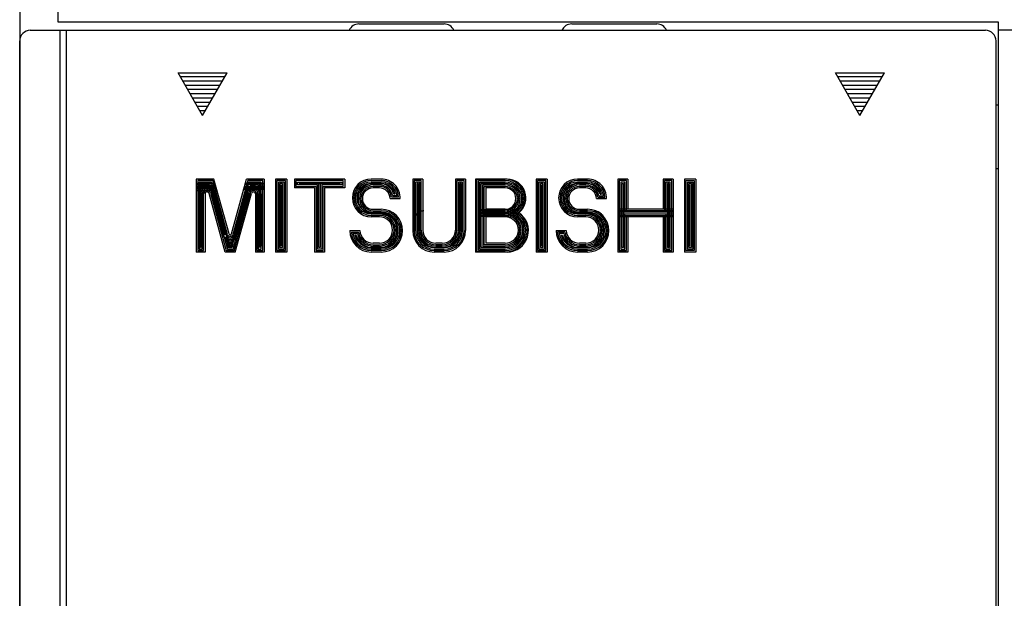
# Model space of a CAD drawing. Extents: x -157 to 170, y -125 to 114.
# Tile 6 of 9: x -50 to -3, y 46 to 73. Entities that reach past the tile are written whole.
import ezdxf

# ---------------------------------------------------------------- set-up
doc = ezdxf.new("R2010")
doc.units = 0
doc.layers.get('0').update_dxf_attribs({"linetype": 'CONTINUOUS'})

msp = doc.modelspace()

# ---------------------------------------------------------------- linework, layer by layer
at = {"color": 7, "linetype": 'CONTINUOUS'}
for p, q in [((-49.665741, 83.878304), (-49.665741, 3.878303)), ((-47.865738, 77.378304), (-47.865738, 73.278305)), ((-47.865738, 73.278305), (-3.66574, 73.278305)), ((-33.71574, 73.178307), (-29.71574, 73.178307)), ((-23.71574, 73.178307), (-19.71574, 73.178307)), ((-3.66574, 73.278305), (-3.66574, 22.478304)), ((-49.165741, 72.878304), (-4.265739, 72.878304)), ((-47.765739, 22.878304), (-47.765739, 72.878304)), ((-47.46574, 38.492447), (-47.46574, 72.878304)), ((27.834261, 72.878304), (-3.66574, 72.878304)), ((-49.665741, 23.378304), (-49.665741, 72.378304)), ((-3.76574, 23.378304), (-3.76574, 72.378304)), ((-41.065739, 68.878304), (-42.22044, 70.878304)), ((-42.22044, 70.878304), (-39.911041, 70.878304)), ((-41.065739, 68.878304), (-39.911041, 70.878304)), ((-10.16574, 68.878304), (-11.32044, 70.878304)), ((-11.32044, 70.878304), (-9.01104, 70.878304)), ((-10.16574, 68.878304), (-9.01104, 70.878304)), ((-42.119404, 70.703308), (-40.012074, 70.703308)), ((-42.003933, 70.503304), (-40.127544, 70.503304)), ((-11.219405, 70.703308), (-9.112075, 70.703308)), ((-11.103934, 70.503304), (-9.227545, 70.503304)), ((-41.888466, 70.303307), (-40.243015, 70.303307)), ((-41.772995, 70.103302), (-40.358486, 70.103302)), ((-41.657524, 69.903305), (-40.473953, 69.903305)), ((-10.988464, 70.303307), (-9.343015, 70.303307)), ((-10.872994, 70.103302), (-9.458485, 70.103302)), ((-10.757524, 69.903305), (-9.573955, 69.903305)), ((-41.542053, 69.703308), (-40.589424, 69.703308)), ((-41.426586, 69.503304), (-40.704895, 69.503304)), ((-10.642055, 69.703308), (-9.689425, 69.703308)), ((-10.526585, 69.503304), (-9.804894, 69.503304)), ((-41.311115, 69.303307), (-40.820366, 69.303307)), ((-41.195644, 69.103302), (-40.935833, 69.103302)), ((-10.411115, 69.303307), (-9.920364, 69.303307)), ((-10.295645, 69.103302), (-10.035834, 69.103302)), ((-3.76574, 69.378304), (-3.66574, 69.378304)), ((-41.080173, 68.903305), (-41.051304, 68.903305)), ((-10.180175, 68.903305), (-10.151304, 68.903305)), ((-3.76574, 66.378304), (-3.66574, 66.378304)), ((-40.537968, 65.878242), (-41.365891, 65.878242)), ((-41.365891, 65.878242), (-41.365891, 62.448265)), ((-40.590199, 65.809647), (-41.297298, 65.809647)), ((-41.297298, 65.809647), (-41.297298, 62.516857)), ((-40.642433, 65.741051), (-41.228703, 65.741051)), ((-41.228703, 65.741051), (-41.228703, 62.585453)), ((-39.958435, 63.261555), (-40.642433, 65.741051)), ((-39.892311, 63.279797), (-40.590199, 65.809647)), ((-39.826187, 63.298038), (-40.537968, 65.878242)), ((-39.71217, 63.298038), (-39.000389, 65.878242)), ((-38.948154, 65.809647), (-39.646046, 63.279797)), ((-38.89592, 65.741051), (-39.579922, 63.261555)), ((-38.172466, 65.878242), (-39.000389, 65.878242)), ((-38.241058, 65.809647), (-38.948154, 65.809647)), ((-38.309654, 65.741051), (-38.89592, 65.741051)), ((-38.309654, 62.585453), (-38.309654, 65.741051)), ((-38.241058, 62.516857), (-38.241058, 65.809647)), ((-38.172466, 65.878242), (-38.172466, 62.448265)), ((-37.103256, 65.878242), (-37.640228, 65.878242)), ((-37.640228, 65.878242), (-37.640228, 62.448265)), ((-37.171852, 65.809647), (-37.571632, 65.809647)), ((-37.571632, 65.809647), (-37.571632, 62.516857)), ((-37.240448, 65.741051), (-37.503036, 65.741051)), ((-37.503036, 65.741051), (-37.503036, 62.585453)), ((-37.240448, 62.585453), (-37.240448, 65.741051)), ((-37.171852, 62.516857), (-37.171852, 65.809647)), ((-37.103256, 65.878242), (-37.103256, 62.448265)), ((-34.382931, 65.878242), (-36.748432, 65.878242)), ((-36.748432, 65.878242), (-36.748432, 65.464279)), ((-34.451527, 65.809647), (-36.679836, 65.809647)), ((-36.679836, 65.809647), (-36.679836, 65.532875)), ((-36.611244, 65.741051), (-34.520119, 65.741051)), ((-36.611244, 65.601463), (-36.611244, 65.741051)), ((-34.520119, 65.741051), (-34.520119, 65.601463)), ((-34.451527, 65.532875), (-34.451527, 65.809647)), ((-34.382931, 65.878242), (-34.382931, 65.464279)), ((-32.667942, 65.878242), (-33.141041, 65.878242)), ((-33.141041, 65.809647), (-32.667942, 65.809647)), ((-33.141041, 65.741051), (-32.667942, 65.741051)), ((-31.189503, 65.878242), (-31.189503, 63.453602)), ((-30.716402, 65.878242), (-31.189503, 65.878242)), ((-30.784996, 65.809647), (-31.120909, 65.809647)), ((-31.120909, 65.809647), (-31.120909, 63.453602)), ((-30.853592, 65.741051), (-31.052315, 65.741051)), ((-31.052315, 65.741051), (-31.052315, 63.453602)), ((-30.853592, 63.48317), (-30.853592, 65.741051)), ((-30.784996, 63.48317), (-30.784996, 65.809647)), ((-30.716402, 65.878242), (-30.716402, 63.48317)), ((-29.178831, 65.878242), (-29.178831, 63.48317)), ((-28.705727, 65.878242), (-29.178831, 65.878242)), ((-28.774324, 65.809647), (-29.110233, 65.809647)), ((-29.110233, 65.809647), (-29.110233, 63.48317)), ((-28.842924, 65.741051), (-29.041645, 65.741051)), ((-29.041645, 65.741051), (-29.041645, 63.48317)), ((-28.842924, 63.453602), (-28.842924, 65.741051)), ((-28.774324, 63.453602), (-28.774324, 65.809647)), ((-28.705727, 65.878242), (-28.705727, 63.453602)), ((-28.232632, 65.878242), (-28.232632, 62.448265)), ((-26.75419, 65.878242), (-28.232632, 65.878242)), ((-28.171099, 64.047371), (-28.171099, 65.875847)), ((-28.171099, 65.875847), (-26.842896, 65.875847)), ((-28.102499, 64.115967), (-28.102499, 65.807251)), ((-28.102499, 65.807251), (-26.842896, 65.807251)), ((-28.033911, 64.184563), (-28.033911, 65.738655)), ((-28.033911, 65.738655), (-26.842896, 65.738655)), ((-25.394024, 65.878242), (-25.394024, 62.448265)), ((-24.861792, 65.878242), (-25.394024, 65.878242)), ((-24.93038, 65.809647), (-25.325436, 65.809647)), ((-25.325436, 65.809647), (-25.325436, 62.516857)), ((-24.99898, 65.741051), (-25.256836, 65.741051)), ((-25.256836, 65.741051), (-25.256836, 62.585453)), ((-24.99898, 62.585453), (-24.99898, 65.741051)), ((-24.93038, 62.516857), (-24.93038, 65.809647)), ((-24.861792, 65.878242), (-24.861792, 62.448265)), ((-22.969393, 65.878242), (-23.442488, 65.878242)), ((-22.969393, 65.809647), (-23.442488, 65.809647)), ((-22.969393, 65.741051), (-23.442488, 65.741051)), ((-21.550089, 65.878242), (-21.550089, 62.448265)), ((-21.076984, 65.878242), (-21.550089, 65.878242)), ((-21.145582, 65.809647), (-21.481489, 65.809647)), ((-21.481489, 65.809647), (-21.481489, 62.516857)), ((-21.214182, 65.741051), (-21.412901, 65.741051)), ((-21.412901, 65.741051), (-21.412901, 62.585453)), ((-21.214182, 64.321754), (-21.214182, 65.741051)), ((-21.145582, 64.390343), (-21.145582, 65.809647)), ((-21.076984, 65.878242), (-21.076984, 64.458939)), ((-19.421131, 65.878242), (-19.421131, 64.458939)), ((-18.948038, 65.878242), (-19.421131, 65.878242)), ((-19.016626, 65.809647), (-19.352543, 65.809647)), ((-19.352543, 65.809647), (-19.352543, 64.390343)), ((-19.085224, 65.741051), (-19.283945, 65.741051)), ((-19.283945, 65.741051), (-19.283945, 64.321754)), ((-19.085224, 62.585453), (-19.085224, 65.741051)), ((-19.016626, 62.516857), (-19.016626, 65.809647)), ((-18.948038, 65.878242), (-18.948038, 62.448265)), ((-18.415796, 65.878242), (-18.415796, 62.448265)), ((-17.883564, 65.878242), (-18.415796, 65.878242)), ((-18.347208, 62.516857), (-18.347208, 65.809647)), ((-18.347208, 65.809647), (-17.952152, 65.809647)), ((-18.278608, 62.585453), (-18.278608, 65.741051)), ((-18.278608, 65.741051), (-18.020752, 65.741051)), ((-18.020752, 65.741051), (-18.020752, 62.585453)), ((-17.952152, 65.809647), (-17.952152, 62.516857)), ((-17.883564, 65.878242), (-17.883564, 62.448265)), ((-40.694668, 65.672455), (-41.365891, 65.672455)), ((-40.746902, 65.603859), (-41.365891, 65.603859)), ((-40.443352, 65.535271), (-41.365891, 65.535271)), ((-40.424431, 65.466675), (-41.365891, 65.466675)), ((-40.405506, 65.398079), (-41.365891, 65.398079)), ((-40.386585, 65.329483), (-41.365891, 65.329483)), ((-40.694668, 65.672455), (-41.160107, 65.672455)), ((-41.160107, 65.672455), (-41.160107, 62.654045)), ((-41.160107, 65.672455), (-41.160107, 62.654045)), ((-40.481197, 65.672455), (-41.160107, 65.672455)), ((-41.160107, 65.672455), (-41.160107, 62.654045)), ((-41.091515, 65.464577), (-41.091515, 65.603859)), ((-41.091515, 65.603859), (-40.462276, 65.603859)), ((-41.091515, 65.603859), (-41.091515, 65.464577)), ((-40.724823, 65.523827), (-40.746902, 65.603859)), ((-40.724823, 65.523827), (-40.090683, 63.225075)), ((-40.024559, 63.243313), (-40.602596, 65.338692)), ((-40.024559, 63.243313), (-40.602596, 65.338692)), ((-40.024559, 63.243313), (-40.602596, 65.338692)), ((-39.796791, 62.722641), (-40.501598, 65.277557)), ((-40.501598, 65.277557), (-39.872372, 62.996616)), ((-39.741566, 62.722641), (-39.036758, 65.277557)), ((-39.036758, 65.277557), (-39.665985, 62.996616)), ((-38.93576, 65.338692), (-39.513798, 63.243313)), ((-38.93576, 65.338692), (-39.513798, 63.243313)), ((-38.93576, 65.338692), (-39.513798, 63.243313)), ((-38.813534, 65.523827), (-39.44767, 63.225075)), ((-39.132847, 65.398079), (-38.172466, 65.398079)), ((-39.113926, 65.466675), (-38.172466, 65.466675)), ((-39.095005, 65.535271), (-38.172466, 65.535271)), ((-38.446842, 65.603859), (-39.07608, 65.603859)), ((-38.378246, 65.672455), (-39.057159, 65.672455)), ((-38.172466, 65.672455), (-38.843689, 65.672455)), ((-38.378246, 65.672455), (-38.843689, 65.672455)), ((-38.813534, 65.523827), (-38.791454, 65.603859)), ((-38.791454, 65.603859), (-38.172466, 65.603859)), ((-38.446842, 65.603859), (-38.446842, 65.464577)), ((-38.446842, 65.464577), (-38.446842, 65.603859)), ((-38.378246, 62.654045), (-38.378246, 65.672455)), ((-38.378246, 62.654045), (-38.378246, 65.672455)), ((-38.378246, 62.654045), (-38.378246, 65.672455)), ((-37.30904, 65.672455), (-37.434444, 65.672455)), ((-37.434444, 65.672455), (-37.434444, 62.654045)), ((-37.377636, 62.722641), (-37.377636, 65.603859)), ((-37.365849, 65.603859), (-37.365849, 62.722641)), ((-37.30904, 62.654045), (-37.30904, 65.672455)), ((-35.802231, 65.464279), (-36.748432, 65.464279)), ((-36.679836, 65.532875), (-35.733639, 65.532875)), ((-35.665043, 65.601463), (-36.611244, 65.601463)), ((-36.542648, 65.672455), (-34.588715, 65.672455)), ((-36.542648, 65.670059), (-36.542648, 65.672455)), ((-35.596447, 65.670059), (-36.542648, 65.670059)), ((-35.802231, 65.464279), (-35.802231, 62.448265)), ((-35.733639, 65.532875), (-35.733639, 62.516857)), ((-35.665043, 62.585453), (-35.665043, 65.601463)), ((-35.596447, 62.654045), (-35.596447, 65.670059)), ((-34.588715, 65.670059), (-35.534916, 65.670059)), ((-35.534916, 65.670059), (-35.534916, 62.654045)), ((-34.520119, 65.601463), (-35.46632, 65.601463)), ((-35.46632, 65.601463), (-35.46632, 62.585453)), ((-35.397724, 62.516857), (-35.397724, 65.532875)), ((-35.397724, 65.532875), (-34.451527, 65.532875)), ((-35.329132, 65.464279), (-35.329132, 62.448265)), ((-34.382931, 65.464279), (-35.329132, 65.464279)), ((-34.588715, 65.672455), (-34.588715, 65.670059)), ((-33.141041, 65.672455), (-32.667942, 65.672455)), ((-32.756649, 65.670059), (-33.052334, 65.670059)), ((-32.756649, 65.601463), (-33.052334, 65.601463)), ((-32.756649, 65.532875), (-33.052334, 65.532875)), ((-32.756649, 65.464279), (-33.052334, 65.464279)), ((-30.922186, 65.672455), (-30.983719, 65.672455)), ((-30.983719, 65.672455), (-30.983719, 63.453602)), ((-30.922186, 63.48317), (-30.922186, 65.672455)), ((-28.911512, 65.672455), (-28.973045, 65.672455)), ((-28.973045, 65.672455), (-28.973045, 63.48317)), ((-28.911512, 63.453602), (-28.911512, 65.672455)), ((-27.965313, 64.253159), (-27.965313, 65.670059)), ((-27.965313, 65.670059), (-26.842896, 65.670059)), ((-27.896713, 64.321754), (-27.896713, 65.601463)), ((-27.896713, 65.601463), (-26.842896, 65.601463)), ((-27.828125, 64.390343), (-27.828125, 65.532875)), ((-27.828125, 65.532875), (-26.842896, 65.532875)), ((-27.759527, 65.464279), (-27.759527, 64.458939)), ((-26.842896, 65.464279), (-27.759527, 65.464279)), ((-25.067577, 65.672455), (-25.188248, 65.672455)), ((-25.188248, 65.672455), (-25.188248, 62.654045)), ((-25.136166, 62.722641), (-25.136166, 65.603859)), ((-25.11965, 65.603859), (-25.11965, 62.722641)), ((-25.067577, 62.654045), (-25.067577, 65.672455)), ((-22.969393, 65.672455), (-23.442488, 65.672455)), ((-23.353783, 65.670059), (-23.058098, 65.670059)), ((-23.353783, 65.601463), (-23.058098, 65.601463)), ((-23.353783, 65.532875), (-23.058098, 65.532875)), ((-23.058098, 65.464279), (-23.353783, 65.464279)), ((-21.344303, 62.654045), (-21.344303, 65.672455)), ((-21.344303, 65.672455), (-21.28277, 65.672455)), ((-21.28277, 65.672455), (-21.28277, 62.654045)), ((-19.153824, 65.672455), (-19.215357, 65.672455)), ((-19.215357, 65.672455), (-19.215357, 62.654045)), ((-19.153824, 62.654045), (-19.153824, 65.672455)), ((-18.210011, 62.654045), (-18.210011, 65.672455)), ((-18.210011, 65.672455), (-18.08934, 65.672455)), ((-18.157938, 65.603859), (-18.157938, 62.722641)), ((-18.141422, 62.722641), (-18.141422, 65.603859)), ((-18.08934, 65.672455), (-18.08934, 62.654045)), ((-41.226307, 65.179436), (-41.226307, 62.722641)), ((-41.226307, 62.722641), (-41.226307, 65.179436)), ((-41.157711, 62.654045), (-41.157711, 65.179436)), ((-41.157711, 62.654045), (-41.157711, 65.179436)), ((-41.157711, 62.654045), (-41.157711, 65.179436)), ((-41.089119, 62.585453), (-41.089119, 65.179436)), ((-41.020523, 62.516857), (-41.020523, 65.179436)), ((-40.951927, 65.179436), (-40.951927, 62.448265)), ((-40.00573, 62.448265), (-40.766094, 65.204597)), ((-40.69997, 65.222839), (-39.953495, 62.516857)), ((-40.633846, 65.241081), (-39.90126, 62.585453)), ((-39.637096, 62.585453), (-38.90451, 65.241081)), ((-39.584862, 62.516857), (-38.838387, 65.222839)), ((-39.547249, 63.16909), (-38.970634, 65.259315)), ((-39.547249, 63.16909), (-38.970634, 65.259315)), ((-39.532627, 62.448265), (-38.772259, 65.204597)), ((-38.586426, 65.179436), (-38.586426, 62.448265)), ((-38.517834, 65.179436), (-38.517834, 62.516857)), ((-38.449238, 65.179436), (-38.449238, 62.585453)), ((-38.380642, 65.179436), (-38.380642, 62.654045)), ((-38.380642, 65.179436), (-38.380642, 62.654045)), ((-38.380642, 65.179436), (-38.380642, 62.654045)), ((-38.31205, 62.722641), (-38.31205, 65.179436)), ((-38.31205, 65.179436), (-38.31205, 62.722641)), ((-32.253979, 64.961609), (-31.781372, 64.961609)), ((-31.850405, 65.030205), (-32.189518, 65.030205)), ((-31.925831, 65.098801), (-32.131668, 65.098801)), ((-32.009846, 65.167389), (-32.078739, 65.167389)), ((-22.555426, 64.961609), (-22.082823, 64.961609)), ((-22.490961, 65.030205), (-22.15185, 65.030205)), ((-22.433121, 65.098801), (-22.227274, 65.098801)), ((-22.380192, 65.167389), (-22.311289, 65.167389)), ((-33.052334, 64.458939), (-32.667942, 64.458939)), ((-33.052334, 64.390343), (-32.667942, 64.390343)), ((-28.171099, 62.450661), (-28.171099, 64.515678)), ((-28.102499, 62.519253), (-28.102499, 64.44709)), ((-28.102499, 64.44709), (-26.842896, 64.44709)), ((-28.033911, 62.587849), (-28.033911, 64.378494)), ((-28.033911, 64.378494), (-26.842896, 64.378494)), ((-26.842896, 64.390343), (-27.828125, 64.390343)), ((-26.842896, 64.458939), (-27.759527, 64.458939)), ((-23.353783, 64.458939), (-22.969393, 64.458939)), ((-22.969393, 64.390343), (-23.353783, 64.390343)), ((-18.948038, 64.458939), (-21.550089, 64.458939)), ((-18.948038, 64.390343), (-21.550089, 64.390343)), ((-32.756649, 64.309898), (-33.141041, 64.309898)), ((-32.756649, 64.309898), (-33.141041, 64.309898)), ((-32.756649, 64.241302), (-33.141041, 64.241302)), ((-32.756649, 64.172707), (-33.141041, 64.172707)), ((-32.756649, 64.104111), (-33.141041, 64.104111)), ((-33.052334, 64.321754), (-32.667942, 64.321754)), ((-33.052334, 64.253159), (-32.667942, 64.253159)), ((-33.052334, 64.253159), (-32.667942, 64.253159)), ((-26.842896, 64.115967), (-28.102499, 64.115967)), ((-26.842896, 64.184563), (-28.033911, 64.184563)), ((-27.965313, 62.656445), (-27.965313, 64.309898)), ((-27.965313, 64.309898), (-26.842896, 64.309898)), ((-26.842896, 64.253159), (-27.965313, 64.253159)), ((-26.842896, 64.321754), (-27.896713, 64.321754)), ((-26.842896, 64.241302), (-27.896713, 64.241302)), ((-27.896713, 64.241302), (-27.896713, 62.725037)), ((-27.828125, 62.793633), (-27.828125, 64.172707)), ((-27.828125, 64.172707), (-26.842896, 64.172707)), ((-26.842896, 64.104111), (-27.759527, 64.104111)), ((-27.759527, 64.104111), (-27.759527, 62.862225)), ((-23.442488, 64.241302), (-23.058098, 64.241302)), ((-23.442488, 64.172707), (-23.058098, 64.172707)), ((-23.058098, 64.104111), (-23.442488, 64.104111)), ((-22.969393, 64.321754), (-23.353783, 64.321754)), ((-18.948038, 64.321754), (-21.550089, 64.321754)), ((-21.550089, 64.241302), (-18.948038, 64.241302)), ((-21.550089, 64.172707), (-18.948038, 64.172707)), ((-18.948038, 64.104111), (-21.550089, 64.104111)), ((-21.214182, 62.585453), (-21.214182, 64.241302)), ((-21.145582, 62.516857), (-21.145582, 64.172707)), ((-21.076984, 64.104111), (-21.076984, 62.448265)), ((-19.421131, 64.104111), (-19.421131, 62.448265)), ((-19.352543, 64.172707), (-19.352543, 62.516857)), ((-19.283945, 64.241302), (-19.283945, 62.585453)), ((-34.146381, 63.453602), (-33.672577, 63.453602)), ((-24.447824, 63.453602), (-23.974028, 63.453602)), ((-39.991108, 63.16909), (-39.849026, 62.654045)), ((-39.991108, 63.16909), (-39.849026, 62.654045)), ((-39.991108, 63.16909), (-39.849026, 62.654045)), ((-39.872372, 62.996616), (-39.796791, 62.722641)), ((-39.741566, 62.722641), (-39.665985, 62.996616)), ((-39.689331, 62.654045), (-39.547249, 63.16909)), ((-34.075272, 63.385006), (-33.734852, 63.385006)), ((-33.998283, 63.316414), (-33.791901, 63.316414)), ((-33.913662, 63.247818), (-33.844856, 63.247818)), ((-24.036295, 63.385006), (-24.376713, 63.385006)), ((-24.093348, 63.316414), (-24.29973, 63.316414)), ((-24.215107, 63.247818), (-24.146299, 63.247818)), ((-41.297298, 62.516857), (-41.020523, 62.516857)), ((-41.228703, 62.585453), (-41.089119, 62.585453)), ((-41.160107, 62.654045), (-41.157711, 62.654045)), ((-41.160107, 62.654045), (-41.157711, 62.654045)), ((-41.160107, 62.654045), (-41.157711, 62.654045)), ((-39.953495, 62.516857), (-39.584862, 62.516857)), ((-39.90126, 62.585453), (-39.637096, 62.585453)), ((-39.849026, 62.654045), (-39.689331, 62.654045)), ((-39.849026, 62.654045), (-39.689331, 62.654045)), ((-39.849026, 62.654045), (-39.689331, 62.654045)), ((-39.796791, 62.722641), (-39.741566, 62.722641)), ((-39.741566, 62.722641), (-39.796791, 62.722641)), ((-39.796791, 62.722641), (-39.741566, 62.722641)), ((-39.769176, 62.880486), (-39.777802, 62.911747)), ((-39.760555, 62.911747), (-39.769176, 62.880486)), ((-38.517834, 62.516857), (-38.241058, 62.516857)), ((-38.449238, 62.585453), (-38.309654, 62.585453)), ((-38.380642, 62.654045), (-38.378246, 62.654045)), ((-38.380642, 62.654045), (-38.378246, 62.654045)), ((-38.380642, 62.654045), (-38.378246, 62.654045)), ((-37.571632, 62.516857), (-37.171852, 62.516857)), ((-37.503036, 62.585453), (-37.240448, 62.585453)), ((-37.434444, 62.654045), (-37.30904, 62.654045)), ((-35.733639, 62.516857), (-35.397724, 62.516857)), ((-35.46632, 62.585453), (-35.665043, 62.585453)), ((-35.534916, 62.654045), (-35.596447, 62.654045)), ((-32.667942, 62.654045), (-33.141041, 62.654045)), ((-32.667942, 62.585453), (-33.141041, 62.585453)), ((-32.667942, 62.516857), (-33.141041, 62.516857)), ((-32.756649, 62.862225), (-33.052334, 62.862225)), ((-33.052334, 62.793633), (-32.756649, 62.793633)), ((-33.052334, 62.725037), (-32.756649, 62.725037)), ((-33.052334, 62.656445), (-32.756649, 62.656445)), ((-30.184168, 62.654045), (-29.711073, 62.654045)), ((-30.184168, 62.585453), (-29.711073, 62.585453)), ((-30.184168, 62.516857), (-29.711073, 62.516857)), ((-29.799778, 62.862225), (-30.095463, 62.862225)), ((-29.799778, 62.793633), (-30.095463, 62.793633)), ((-29.799778, 62.725037), (-30.095463, 62.725037)), ((-29.799778, 62.656445), (-30.095463, 62.656445)), ((-26.842896, 62.519253), (-28.102499, 62.519253)), ((-26.842896, 62.587849), (-28.033911, 62.587849)), ((-26.842896, 62.656445), (-27.965313, 62.656445)), ((-27.896713, 62.725037), (-26.842896, 62.725037)), ((-26.842896, 62.793633), (-27.828125, 62.793633)), ((-26.842896, 62.862225), (-27.759527, 62.862225)), ((-25.325436, 62.516857), (-24.93038, 62.516857)), ((-25.256836, 62.585453), (-24.99898, 62.585453)), ((-25.188248, 62.654045), (-25.067577, 62.654045)), ((-22.969393, 62.654045), (-23.442488, 62.654045)), ((-23.442488, 62.585453), (-22.969393, 62.585453)), ((-23.442488, 62.516857), (-22.969393, 62.516857)), ((-23.058098, 62.862225), (-23.353783, 62.862225)), ((-23.058098, 62.793633), (-23.353783, 62.793633)), ((-23.058098, 62.725037), (-23.353783, 62.725037)), ((-23.353783, 62.656445), (-23.058098, 62.656445)), ((-21.481489, 62.516857), (-21.145582, 62.516857)), ((-21.412901, 62.585453), (-21.214182, 62.585453)), ((-21.28277, 62.654045), (-21.344303, 62.654045)), ((-19.352543, 62.516857), (-19.016626, 62.516857)), ((-19.283945, 62.585453), (-19.085224, 62.585453)), ((-19.215357, 62.654045), (-19.153824, 62.654045)), ((-17.952152, 62.516857), (-18.347208, 62.516857)), ((-18.020752, 62.585453), (-18.278608, 62.585453)), ((-18.08934, 62.654045), (-18.210011, 62.654045)), ((-40.951927, 62.448265), (-41.365891, 62.448265)), ((-39.532627, 62.448265), (-40.00573, 62.448265)), ((-38.172466, 62.448265), (-38.586426, 62.448265)), ((-37.103256, 62.448265), (-37.640228, 62.448265)), ((-35.329132, 62.448265), (-35.802231, 62.448265)), ((-32.667942, 62.448265), (-33.141041, 62.448265)), ((-29.711073, 62.448265), (-30.184168, 62.448265)), ((-26.75419, 62.448265), (-28.232632, 62.448265)), ((-26.842896, 62.450661), (-28.171099, 62.450661)), ((-24.861792, 62.448265), (-25.394024, 62.448265)), ((-22.969393, 62.448265), (-23.442488, 62.448265)), ((-21.076984, 62.448265), (-21.550089, 62.448265)), ((-18.948038, 62.448265), (-19.421131, 62.448265)), ((-17.883564, 62.448265), (-18.415796, 62.448265))]:
    msp.add_line(p, q, dxfattribs=at)
for centre, radius, start, end in [((-33.71574, 72.678307), 0.5, 90, 156.422059), ((-29.71574, 72.678307), 0.5, 23.577853, 90), ((-23.71574, 72.678307), 0.5, 90, 156.422147), ((-19.71574, 72.678307), 0.5, 23.577853, 90), ((-49.165741, 72.378304), 0.5, 90, 180), ((-4.265739, 72.378304), 0.5, 0, 90), ((-33.141041, 64.99118), 0.887063, 90, 270), ((-33.141041, 64.99118), 0.818469, 90, 270), ((-33.141041, 64.99118), 0.749874, 90, 270), ((-32.667942, 64.99118), 0.887063, 358.089608, 90), ((-32.667942, 64.99118), 0.818469, 2.732884, 90), ((-32.667942, 64.99118), 0.749874, 8.251455, 90), ((-26.842896, 64.961609), 0.914235, 282.806332, 90), ((-26.842896, 64.961609), 0.845641, 270, 90), ((-26.842896, 64.961609), 0.777047, 270, 90), ((-26.75419, 64.99118), 0.887062, 308.314601, 90), ((-23.442488, 64.99118), 0.887063, 90, 270), ((-23.442488, 64.99118), 0.818469, 90, 270), ((-23.442488, 64.99118), 0.749874, 90, 270), ((-22.969393, 64.99118), 0.887064, 358.089608, 90), ((-22.969393, 64.99118), 0.818474, 2.732865, 90), ((-22.969393, 64.99118), 0.749883, 8.251371, 90), ((-40.857307, 65.179436), 0.368998, 15.421413, 180), ((-40.857307, 65.179436), 0.300403, 15.421097, 180), ((-40.857307, 65.179436), 0.368998, 68.958662, 129.398764), ((-40.857307, 65.179436), 0.231809, 15.422412, 180), ((-40.857307, 65.179436), 0.163215, 15.42225, 180), ((-40.857307, 65.179436), 0.09462, 15.421854, 180), ((-40.857307, 65.179436), 0.368998, 15.421413, 68.958662), ((-40.857307, 65.179436), 0.300403, 15.421097, 32.015332), ((-40.857307, 65.179436), 0.300403, 15.421097, 32.015332), ((-40.857307, 65.179436), 0.300403, 15.421097, 32.015332), ((-38.681046, 65.179436), 0.368998, 0, 164.578744), ((-38.681046, 65.179436), 0.368998, 111.041891, 164.578744), ((-38.681046, 65.179436), 0.300404, 147.985054, 164.579096), ((-38.681046, 65.179436), 0.300404, 147.985054, 164.579096), ((-38.681046, 65.179436), 0.300404, 147.985054, 164.579096), ((-38.681046, 65.179436), 0.300403, 0, 164.579096), ((-38.681046, 65.179436), 0.231809, 0, 164.577839), ((-38.681046, 65.179436), 0.163214, 0, 164.57775), ((-38.681046, 65.179436), 0.368998, 50.601693, 111.041891), ((-38.681046, 65.179436), 0.09462, 0, 164.578146), ((-33.141041, 64.99118), 0.68128, 90, 238.398887), ((-33.052334, 64.961609), 0.708453, 90, 231.014966), ((-33.052334, 64.961609), 0.639858, 90, 270), ((-33.052334, 64.961609), 0.571264, 90, 270), ((-33.052334, 64.961609), 0.502669, 90, 270), ((-32.756649, 64.961609), 0.708453, 16.885705, 90), ((-32.756649, 64.961609), 0.639859, 12.38083, 90), ((-32.756649, 64.961609), 0.571264, 6.896564, 90), ((-32.756649, 64.961609), 0.502669, 0, 90), ((-32.667942, 64.99118), 0.68128, 14.989612, 90), ((-26.842896, 64.961609), 0.708452, 270, 90), ((-26.842896, 64.961609), 0.639858, 270, 90), ((-26.842896, 64.961609), 0.571264, 270, 90), ((-26.842896, 64.961609), 0.502669, 270, 90), ((-23.442488, 64.99118), 0.68128, 90, 280.703492), ((-23.353783, 64.961609), 0.708453, 90, 295.42161), ((-23.353783, 64.961609), 0.639858, 90, 270), ((-23.353783, 64.961609), 0.571264, 90, 270), ((-23.353783, 64.961609), 0.502669, 90, 270), ((-23.058098, 64.961609), 0.708452, 16.885795, 90), ((-23.058098, 64.961609), 0.639857, 12.380903, 90), ((-23.058098, 64.961609), 0.571271, 6.896495, 90), ((-23.058098, 64.961609), 0.502673, 0, 90), ((-22.969393, 64.99118), 0.681287, 14.989446, 90), ((-33.052334, 64.961609), 0.708453, 231.014966, 270), ((-33.052334, 64.961609), 0.708453, 231.014966, 270), ((-33.141041, 64.99118), 0.68128, 238.398887, 270), ((-33.141041, 64.99118), 0.68128, 238.398887, 270), ((-32.667942, 63.453602), 1.005338, 270, 90), ((-32.667942, 63.453602), 0.936744, 270, 90), ((-30.665739, 63.878304), 0.5, 90, 180), ((-26.842896, 63.48317), 1.032511, 270, 79.225263), ((-26.842896, 63.48317), 0.963916, 270, 90), ((-26.842896, 63.48317), 0.895322, 270, 90), ((-22.969393, 63.453602), 1.005338, 270, 90), ((-22.969393, 63.453602), 0.936744, 270, 90), ((-22.665739, 63.878304), 0.5, 0, 90), ((-32.756649, 63.48317), 0.826728, 51.543124, 90), ((-32.756649, 63.48317), 0.826728, 51.543124, 90), ((-32.756649, 63.48317), 0.758133, 270, 90), ((-32.756649, 63.48317), 0.689538, 270, 90), ((-32.756649, 63.48317), 0.826727, 270, 51.543124), ((-32.756649, 63.48317), 0.620944, 270, 90), ((-32.667942, 63.453602), 0.868149, 270, 90), ((-32.667942, 63.453602), 0.799555, 57.851388, 90), ((-32.667942, 63.453602), 0.799555, 57.851388, 90), ((-32.667942, 63.453602), 0.799555, 270, 57.851388), ((-26.842896, 63.48317), 0.826727, 270, 90), ((-26.842896, 63.48317), 0.758133, 270, 90), ((-26.842896, 63.48317), 0.689538, 270, 90), ((-26.842896, 63.48317), 0.620944, 270, 90), ((-26.75419, 63.453602), 1.005338, 270, 56.835583), ((-23.058098, 63.48317), 0.826727, 270, 113.504216), ((-22.969393, 63.453602), 0.799555, 270, 99.877393), ((-23.058098, 63.48317), 0.758133, 270, 90), ((-23.058098, 63.48317), 0.689538, 270, 90), ((-23.058098, 63.48317), 0.620944, 270, 90), ((-22.969393, 63.453602), 0.868149, 270, 90), ((-33.141041, 63.453602), 1.005338, 180, 270), ((-33.052334, 63.48317), 0.620944, 182.729291, 270), ((-30.184168, 63.453602), 1.005336, 180, 270), ((-30.184168, 63.453602), 0.936741, 180, 270), ((-30.184168, 63.453602), 0.868147, 180, 270), ((-30.184168, 63.453602), 0.799552, 180, 270), ((-30.095463, 63.48317), 0.826724, 180, 270), ((-30.095463, 63.48317), 0.758129, 180, 270), ((-30.095463, 63.48317), 0.689535, 180, 270), ((-30.095463, 63.48317), 0.62094, 180, 270), ((-29.799778, 63.48317), 0.620944, 270, 0), ((-29.799778, 63.48317), 0.689538, 270, 0), ((-29.799778, 63.48317), 0.758133, 270, 0), ((-29.799778, 63.48317), 0.826727, 270, 0), ((-29.711073, 63.453602), 1.005338, 270, 0), ((-29.711073, 63.453602), 0.936744, 270, 0), ((-29.711073, 63.453602), 0.868149, 270, 0), ((-29.711073, 63.453602), 0.799555, 270, 0), ((-23.442488, 63.453602), 1.005336, 180, 270), ((-23.353783, 63.48317), 0.62095, 182.729283, 270), ((-39.769176, 63.313766), 0.333516, 195.422205, 251.976004), ((-39.769176, 63.313766), 0.264921, 213.100165, 326.899384), ((-39.769176, 63.313766), 0.196326, 195.422864, 344.576839), ((-39.769176, 63.313766), 0.127732, 195.422901, 344.576644), ((-39.769176, 63.313766), 0.333515, 251.976004, 288.023373), ((-39.769176, 63.313766), 0.059137, 195.423021, 344.575996), ((-39.769176, 63.313766), 0.333515, 288.023373, 344.577795), ((-39.769176, 63.313766), 0.264921, 326.899384, 344.576934), ((-39.769176, 63.313766), 0.264921, 326.899384, 344.576934), ((-33.141041, 63.453602), 0.936744, 184.199406, 270), ((-33.141041, 63.453602), 0.868149, 189.092176, 270), ((-33.141041, 63.453602), 0.799554, 194.914214, 270), ((-33.052334, 63.48317), 0.826728, 196.539586, 270), ((-33.052334, 63.48317), 0.758133, 192.706421, 270), ((-33.052334, 63.48317), 0.689539, 188.184477, 270), ((-23.442488, 63.453602), 0.93674, 184.199432, 270), ((-23.442488, 63.453602), 0.868151, 189.092176, 270), ((-23.442488, 63.453602), 0.799555, 194.914249, 270), ((-23.353783, 63.48317), 0.826725, 196.539699, 270), ((-23.353783, 63.48317), 0.758133, 192.706453, 270), ((-23.353783, 63.48317), 0.689535, 188.184545, 270), ((-39.769176, 63.313766), 0.607893, 251.976074, 288.023584), ((-39.769176, 63.313766), 0.539299, 251.976191, 288.023424), ((-39.769176, 63.313766), 0.470704, 251.976342, 288.023217), ((-39.769176, 63.313766), 0.40211, 251.975859, 288.023624), ((-39.769176, 63.313766), 0.40211, 268.77095, 271.228507)]:
    msp.add_arc(centre, radius, start, end, dxfattribs=at)

doc.saveas('drawing.dxf')
